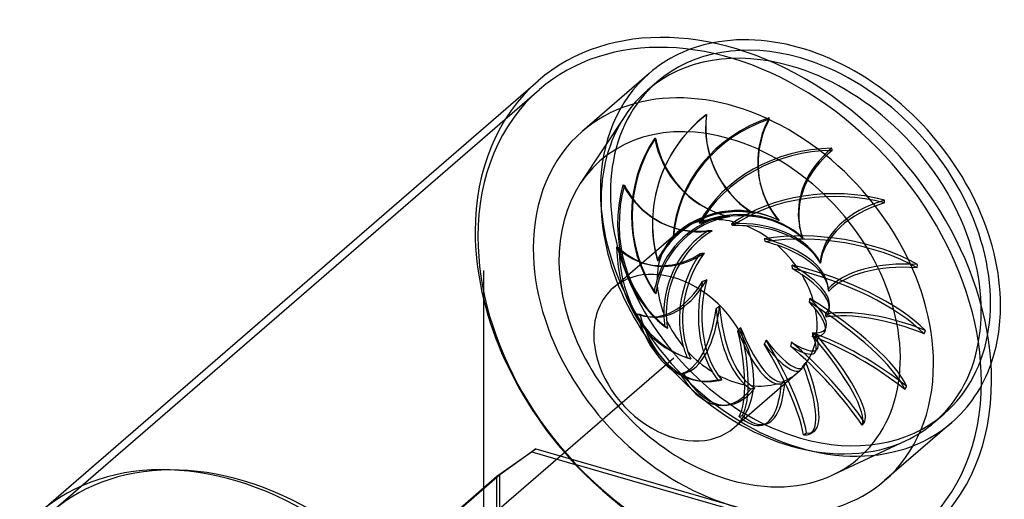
# Model space of a CAD drawing. Header units: millimetres. Extents: x -415 to 143, y -421 to 152.
# Tile 3 of 3: x -385 to 143, y -105 to 152. Entities that reach past the tile are written whole.
import ezdxf

# ---------------------------------------------------------------- set-up
doc = ezdxf.new("R2010")
doc.units = ezdxf.units.MM
doc.layers.add('HIDDEN', color=7, linetype='Continuous')
doc.layers.add('THICK', color=7, linetype='Continuous')

msp = doc.modelspace()

# ---------------------------------------------------------------- linework, layer by layer
at = {"layer": 'HIDDEN'}
for p, q in [((-47.18, 123.18), (-83.18, 92)), ((-48.12, 114.16), (-43.12, 118.49)), ((-368.13, -112.44), (-106.13, 114.46)), ((-16.43, 100.93), (-16.38, 101.17)), ((-60.26, 100.28), (-84.14, 64.02)), ((17.28, 98.59), (17.12, 99.25)), ((-44.23, 88.49), (-43.83, 88.38)), ((51.09, 81.87), (50.89, 82.97)), ((-61.3, 63.41), (-60.49, 63.09)), ((12.53, 63.56), (12.37, 64.23)), ((-43.76, 58.25), (-43.7, 58.48)), ((79.15, 53.66), (79.07, 55.12)), ((7.62, 48.62), (7.44, 48.69)), ((7.8, 48.55), (7.62, 48.62)), ((7.99, 48.47), (7.8, 48.55)), ((8.19, 48.39), (7.99, 48.47)), ((8.39, 48.3), (8.19, 48.39)), ((8.6, 48.21), (8.39, 48.3)), ((-20.24, 42.9), (-20.34, 42.96)), ((-20.14, 42.84), (-20.24, 42.9)), ((-20.04, 42.78), (-20.14, 42.84)), ((-19.94, 42.71), (-20.04, 42.78)), ((-19.84, 42.65), (-19.94, 42.71)), ((-19.74, 42.58), (-19.84, 42.65)), ((-6.33, 46.81), (-5.94, 46.7)), ((-5.51, 46.59), (-5.78, 46.66)), ((-5.25, 46.52), (-5.51, 46.59)), ((-4.98, 46.45), (-5.25, 46.52)), ((-4.7, 46.38), (-4.98, 46.45)), ((-4.41, 46.31), (-4.7, 46.38)), ((-4.12, 46.23), (-4.41, 46.31)), ((-2.92, 42.27), (-3.04, 42.43)), ((21.98, 44.45), (21.88, 44.49)), ((22.08, 44.41), (21.98, 44.45)), ((22.18, 44.36), (22.08, 44.41)), ((22.29, 44.31), (22.18, 44.36)), ((22.4, 44.25), (22.29, 44.31)), ((22.52, 44.18), (22.4, 44.25)), ((-37.31, 41.5), (-36.5, 41.18)), ((-33.28, 36.79), (-32.47, 37.49)), ((-15.14, 38.71), (-15.47, 38.75)), ((-14.81, 38.68), (-15.14, 38.71)), ((-14.48, 38.66), (-14.81, 38.68)), ((-14.14, 38.63), (-14.48, 38.66)), ((-13.8, 38.61), (-14.14, 38.63)), ((-13.45, 38.59), (-13.8, 38.61)), ((-2.79, 42.11), (-2.92, 42.27)), ((-2.67, 41.94), (-2.79, 42.11)), ((-2.55, 41.77), (-2.67, 41.94)), ((-2.43, 41.6), (-2.55, 41.77)), ((-2.31, 41.43), (-2.43, 41.6)), ((33.67, 40.12), (33.46, 41.22)), ((-66.47, 8.05), (-34.16, 36.03)), ((-34.29, 35.9), (-34.32, 35.87)), ((-34.27, 35.93), (-34.29, 35.9)), ((-34.24, 35.96), (-34.27, 35.93)), ((-34.21, 35.98), (-34.24, 35.96)), ((-34.18, 36.01), (-34.21, 35.98)), ((-34.16, 36.03), (-34.18, 36.01)), ((-34.15, 36.04), (-34.16, 36.03)), ((-34.13, 36.05), (-34.15, 36.04)), ((-34.12, 36.06), (-34.13, 36.05)), ((-34.11, 36.07), (-34.12, 36.06)), ((-34.1, 36.08), (-34.11, 36.07)), ((-34.09, 36.09), (-34.1, 36.08)), ((14.68, 34.14), (14.57, 34.4)), ((14.79, 33.88), (14.68, 34.14)), ((14.89, 33.62), (14.79, 33.88)), ((15, 33.36), (14.89, 33.62)), ((15.1, 33.09), (15, 33.36)), ((15.2, 32.83), (15.1, 33.09)), ((35.09, 34.81), (35.07, 34.78)), ((35.11, 34.83), (35.09, 34.81)), ((35.14, 34.84), (35.11, 34.83)), ((35.17, 34.85), (35.14, 34.84)), ((35.2, 34.85), (35.17, 34.85)), ((35.24, 34.84), (35.2, 34.85)), ((-64.69, 30.04), (-63.46, 29.69)), ((-18.87, 26.43), (-19.24, 26.39)), ((-18.5, 26.48), (-18.87, 26.43)), ((-18.13, 26.53), (-18.5, 26.48)), ((-17.77, 26.59), (-18.13, 26.53)), ((-49.91, 21.21), (-48.69, 20.86)), ((-42.87, 23.07), (-42.82, 22.97)), ((-42.82, 22.97), (-42.77, 22.86)), ((-42.77, 22.86), (-42.72, 22.75)), ((-42.72, 22.75), (-42.67, 22.64)), ((-42.67, 22.64), (-42.62, 22.53)), ((-42.62, 22.53), (-42.57, 22.41)), ((-19.6, 26.35), (-19.97, 26.31)), ((-19.24, 26.39), (-19.6, 26.35)), ((44.55, 21.79), (44.57, 21.72)), ((44.57, 21.72), (44.6, 21.64)), ((44.6, 21.64), (44.63, 21.55)), ((44.63, 21.55), (44.66, 21.45)), ((44.66, 21.45), (44.68, 21.35)), ((44.68, 21.35), (44.71, 21.23)), ((-136, 17.32), (-136, 17.32)), ((-136, 17.32), (-136, 17.32)), ((-136, 17.32), (-136, 17.32)), ((-136, 17.32), (-136, 17.32)), ((-136, 17.32), (-136, 17.32)), ((-136, 17.32), (-136, 17.32)), ((-136, 17.32), (-136, 17.32)), ((-136, 17.32), (-136, 17.32)), ((-136, 17.32), (-136, 17.32)), ((-136, 17.32), (-136, 17.32)), ((-136, 17.32), (-136, 17.32)), ((-136, 17.32), (-136, 17.32)), ((-136, 17.32), (-136, 17.32)), ((-136, 17.32), (-136, 17.32)), ((-136, 17.32), (-136, 17.32)), ((-136, 17.32), (-136, 17.32)), ((-136, 17.32), (-136, 17.32)), ((-136, 17.32), (-136, 17.32)), ((-136, 17.32), (-136, 17.32)), ((-136, 17.32), (-136, 17.32)), ((-136, 17.32), (-136, 17.32)), ((-136, 17.32), (-136, 17.32)), ((-136, 17.32), (-136, 17.32)), ((-136, 17.32), (-136, 17.32)), ((-136, 17.32), (-136, 17.32)), ((-136, 17.32), (-136, 17.32)), ((-136, 17.32), (-136, 17.32)), ((-136, 17.32), (-136, 17.32)), ((-136, 17.32), (-136, 17.32)), ((-136, 17.32), (-136, 17.32)), ((-136, 17.32), (-136, 17.32)), ((-136, 17.32), (-136, 17.32)), ((-136, 17.32), (-136, 17.32)), ((-136, 17.32), (-136, 17.32)), ((-136, 17.32), (-136, 17.32)), ((-136, 17.32), (-136, 17.32)), ((-136, 17.32), (-136, 17.32)), ((-136, 17.32), (-136, 17.32)), ((-136, 17.32), (-136, 17.32)), ((-136, 17.32), (-136, 17.32)), ((-136, 17.32), (-136, 17.32)), ((-136, 17.32), (-136, 17.32)), ((-136, 17.32), (-136, 17.32)), ((-136, 17.32), (-136, 17.32)), ((-136, 17.32), (-136, 17.32)), ((-136, 17.32), (-136, 17.32)), ((-136, 17.32), (-136, 17.32)), ((-136, 17.32), (-136, 17.32)), ((-136, 17.32), (-136, 17.32)), ((-136, 17.32), (-136, 17.32)), ((-136, 17.32), (-136, 17.32)), ((-136, 17.32), (-136, 17.32)), ((-136, 17.32), (-136, 17.32)), ((-136, 17.32), (-136, 17.32)), ((-136, 17.32), (-136, 17.32)), ((-136, 17.32), (-136, 17.32)), ((-136, 17.32), (-136, 17.32)), ((-136, 17.32), (-136, 17.32)), ((-136, 17.32), (-136, 17.32)), ((-136, 17.32), (-136, 17.32)), ((-136, 17.32), (-136, 17.32)), ((-136, 17.32), (-136, 17.32)), ((-136, 17.32), (-136, 17.32)), ((-136, 17.32), (-136, 17.32)), ((-136, 17.32), (-136, 17.32)), ((-136, 17.32), (-136, 17.32)), ((-136, 17.32), (-136, 17.32)), ((-136, 17.32), (-136, 17.32)), ((-136, 17.32), (-136, 17.32)), ((-136, 17.32), (-136, 17.32)), ((-136, 17.32), (-136, 17.32)), ((-136, 17.32), (-136, 17.32)), ((-136, 17.32), (-136, 17.32)), ((-136, 17.32), (-136, 17.32)), ((-136, 17.32), (-136, 17.32)), ((-136, 17.32), (-136, 17.32)), ((-136, -117.78), (-136, 17.32)), ((-136, -117.78), (-136, 17.32)), ((29.52, 19.91), (29.46, 20.24)), ((29.57, 19.58), (29.52, 19.91)), ((29.62, 19.26), (29.57, 19.58)), ((29.66, 18.93), (29.62, 19.26)), ((29.71, 18.6), (29.66, 18.93)), ((29.75, 18.27), (29.71, 18.6)), ((96.6, 18.84), (96.81, 20.54)), ((-18.12, 11.63), (-18.49, 11.51)), ((-17.76, 11.76), (-18.12, 11.63)), ((-17.4, 11.89), (-17.76, 11.76)), ((-17.04, 12.03), (-17.4, 11.89)), ((-16.68, 12.18), (-17.04, 12.03)), ((-16.32, 12.33), (-16.68, 12.18)), ((-44.57, 5.78), (-44.42, 5.64)), ((-44.42, 5.64), (-44.27, 5.49)), ((-44.27, 5.49), (-44.12, 5.35)), ((-44.12, 5.35), (-43.97, 5.2)), ((48.7, 9.41), (48.54, 10.18)), ((48.84, 8.64), (48.7, 9.41)), ((48.92, 8.21), (48.84, 8.64)), ((48.84, 7.31), (48.9, 7.14)), ((48.9, 7.14), (48.95, 6.97)), ((48.94, 8.06), (48.92, 8.21)), ((48.96, 7.92), (48.94, 8.06)), ((48.95, 6.97), (49, 6.79)), ((48.99, 7.77), (48.96, 7.92)), ((49, 6.79), (49.05, 6.6)), ((49.05, 6.6), (49.1, 6.4)), ((49.1, 6.4), (49.15, 6.2)), ((-43.97, 5.2), (-43.82, 5.05)), ((-43.82, 5.05), (-43.66, 4.9)), ((38.83, 0.27), (38.87, 0.62)), ((38.87, 0.62), (38.91, 0.98)), ((38.91, 0.98), (38.95, 1.33)), ((38.95, 1.33), (38.99, 1.69)), ((38.99, 1.69), (39.03, 2.04)), ((39.03, 2.04), (39.06, 2.4)), ((-10.96, -2.88), (-11.29, -3.09)), ((-10.64, -2.67), (-10.96, -2.88)), ((-10.31, -2.45), (-10.64, -2.67)), ((-9.99, -2.22), (-10.31, -2.45)), ((-9.68, -1.98), (-9.99, -2.22)), ((-9.37, -1.74), (-9.68, -1.98)), ((-53.81, -5.86), (-52.25, -6.06)), ((-48.23, -7.38), (-46.66, -7.58)), ((47.37, -6.11), (47.42, -6.37)), ((47.42, -6.37), (47.47, -6.62)), ((47.47, -6.62), (47.51, -6.89)), ((47.51, -6.89), (47.55, -7.16)), ((47.55, -7.16), (47.58, -7.44)), ((47.58, -7.44), (47.6, -7.72)), ((-38.89, -12.79), (-38.64, -12.93)), ((-38.64, -12.93), (-38.4, -13.07)), ((-38.4, -13.07), (-38.15, -13.21)), ((-38.15, -13.21), (-37.91, -13.35)), ((-37.91, -13.35), (-37.66, -13.49)), ((-37.66, -13.49), (-37.41, -13.63)), ((0.64, -14.69), (0.37, -14.98)), ((0.91, -14.4), (0.64, -14.69)), ((1.16, -14.11), (0.91, -14.4)), ((1.41, -13.8), (1.16, -14.11)), ((1.65, -13.5), (1.41, -13.8)), ((1.89, -13.19), (1.65, -13.5)), ((100.42, -16.57), (101.02, -14.81)), ((15.04, -21.07), (14.87, -21.42)), ((15.2, -20.73), (15.04, -21.07)), ((15.36, -20.38), (15.2, -20.73)), ((15.5, -20.02), (15.36, -20.38)), ((29.13, -21.07), (29.07, -21.43)), ((40.37, -17.79), (40.35, -18.12)), ((40.39, -17.45), (40.37, -17.79)), ((40.41, -17.12), (40.39, -17.45)), ((40.4, -16.15), (40.41, -16.47)), ((40.41, -16.47), (40.41, -16.8)), ((40.41, -16.8), (40.41, -17.12)), ((40.87, -18.07), (41.01, -17.73)), ((41.01, -17.73), (41.15, -17.39)), ((41.15, -17.39), (41.29, -17.05)), ((41.29, -17.05), (41.43, -16.71)), ((41.43, -16.71), (41.56, -16.37)), ((41.56, -16.37), (41.7, -16.03)), ((14.69, -21.76), (14.5, -22.1)), ((14.87, -21.42), (14.69, -21.76)), ((28.74, -22.85), (28.64, -23.21)), ((28.83, -22.49), (28.74, -22.85)), ((28.92, -22.14), (28.83, -22.49)), ((29, -21.78), (28.92, -22.14)), ((29.07, -21.43), (29, -21.78)), ((-136, -117.78), (-34, -29.45)), ((-136, -117.78), (-34, -29.45)), ((-26.81, -29.44), (-26.55, -29.51)), ((-26.55, -29.51), (-26.3, -29.59)), ((-26.3, -29.59), (-26.04, -29.66)), ((-26.04, -29.66), (-25.79, -29.73)), ((-25.79, -29.73), (-25.53, -29.81)), ((-25.53, -29.81), (-25.27, -29.88)), ((-25.27, -29.88), (-25.21, -29.9)), ((-25.27, -29.88), (-25.03, -29.95)), ((-25.21, -29.9), (-25.15, -29.92)), ((-25.15, -29.92), (-25.08, -29.94)), ((-25.08, -29.94), (-25.02, -29.95)), ((-25.02, -29.95), (-24.96, -29.97)), ((-24.96, -29.97), (-24.89, -29.99)), ((35.51, -33.56), (35.75, -33.28)), ((35.75, -33.28), (35.98, -33)), ((35.98, -33), (36.22, -32.71)), ((36.22, -32.71), (36.46, -32.43)), ((36.46, -32.43), (36.69, -32.15)), ((36.69, -32.15), (36.92, -31.86)), ((-30.55, -38.08), (-28.77, -37.97)), ((-20.73, -41.84), (-19.17, -42.04)), ((-10.42, -41.28), (-10.07, -41.29)), ((-10.07, -41.29), (-9.71, -41.3)), ((-9.71, -41.3), (-9.35, -41.31)), ((-9.35, -41.31), (-8.99, -41.32)), ((-8.99, -41.32), (-8.63, -41.33)), ((-8.63, -41.33), (-8.28, -41.34)), ((-1.53, -66.94), (32.47, -37.49)), ((7.44, -46.26), (7.79, -46.17)), ((7.79, -46.17), (8.15, -46.08)), ((8.15, -46.08), (8.5, -45.99)), ((8.5, -45.99), (8.86, -45.9)), ((8.86, -45.9), (9.21, -45.81)), ((9.21, -45.81), (9.57, -45.71)), ((23.69, -43.53), (24, -43.34)), ((24, -43.34), (24.31, -43.15)), ((24.31, -43.15), (24.62, -42.95)), ((24.62, -42.95), (24.94, -42.76)), ((24.94, -42.76), (25.25, -42.56)), ((25.25, -42.56), (25.56, -42.36)), ((89.97, -46.45), (90.99, -44.81)), ((-7.23, -55.02), (-5.45, -54.92)), ((1.07, -61.05), (2.89, -60.53)), ((106.12, -63.93), (111.12, -59.6)), ((13.46, -65.61), (15.28, -65.09)), ((67.03, -65.63), (68.44, -64.28)), ((115.18, -64.29), (79.18, -95.47)), ((35.59, -70.79), (37.28, -69.84)), ((39.13, -70.29), (40.82, -69.34)), ((51.34, -92.42), (90.64, -73.97)), ((-128.86, -93.12), (-108.08, -78.33)), ((-108.08, -78.33), (-110.08, -80.07)), ((-108.08, -78.33), (88.44, -135.07)), ((-110.08, -80.07), (-127.4, -92.39)), ((-110.08, -80.07), (-86.87, -86.77)), ((82.87, -135.77), (-86.87, -86.77)), ((-385, -314.94), (-128.86, -93.12)), ((-127.4, -92.39), (-384.76, -315.27)), ((-128.86, -110.89), (-128.86, -93.12)), ((-127.4, -110.16), (-127.4, -92.39))]:
    msp.add_line(p, q, dxfattribs=at)
for centre, major_axis, ratio, start_param, end_param in [((-4, -3.46), (102.13, -117.92), 0.75, 0.713724, 3.141593), ((34, 29.44), (81.18, -93.74), 0.75, 2.737478, 3.141593), ((34, 29.44), (-77.12, 89.05), 0.75, -0.857072, 0), ((29, 25.11), (-77.12, 89.05), 0.75, -0.857072, 0), ((29, 25.11), (-77.12, 89.05), 0.75, -3.141592, -0.857072), ((34, 29.44), (-77.12, 89.05), 0.75, -3.141592, -0.857072), ((34, 29.44), (81.18, -93.74), 0.75, -3.141592, -2.427868), ((-2, -1.73), (104.74, -120.95), 0.75, -3.141592, -2.427868), ((-2, -1.73), (-81.18, 93.74), 0.75, -2.427868, 0), ((34, 29.44), (-77.12, 89.05), 0.75, 0, 2.284521), ((-4, -3.46), (102.13, -117.92), 0.75, -3.141592, -2.427868), ((29, 25.11), (-77.12, 89.05), 0.75, 0, 0.208323), ((28.9, 42.22), (-72.65, 16.02), 0.992559, -0.699882, 0.000001), ((28.95, 42.46), (72.65, -16.02), 0.992559, 2.441711, 3.141596), ((37.7, 93.94), (-53.28, 11.75), 0.992559, 0.084853, 1.223591), ((37.64, 93.71), (53.28, -11.75), 0.992559, -3.05674, -1.942271), ((-4, -3.46), (69.24, -79.95), 0.75, 2.284521, 3.349915), ((29, 25.11), (-77.12, 89.05), 0.75, 0.208323, 2.284521), ((39.67, 33.04), (72.36, 17.31), 0.939642, 1.658565, 2.851898), ((39.83, 32.38), (-72.36, -17.31), 0.939642, -1.483027, -0.302247), ((65.44, 76.92), (-53.06, -12.7), 0.939642, -0.698293, -0.000006), ((65.6, 76.26), (53.06, 12.7), 0.939642, 2.4433, 3.141594), ((-2, -1.73), (-81.18, 93.74), 0.75, 0, 0.713724), ((16.19, 47.56), (19.94, 71.68), 0.978769, 1.25321, 2.43399), ((16.58, 47.45), (-19.94, -71.68), 0.978769, -1.888383, -0.69505), ((8.29, 99.38), (-14.63, -52.56), 0.978769, -1.103648, -0.000005), ((8.69, 99.27), (14.63, 52.56), 0.978769, 2.037944, 3.141592), ((-4, -3.46), (69.24, -79.95), 0.75, -0.208313, 2.284521), ((46.89, 20.82), (73.16, 13.54), 0.829167, 1.364486, 2.557819), ((47.1, 19.72), (-73.16, -13.54), 0.829167, -1.777107, -0.596326), ((87.11, 51.15), (-53.65, -9.93), 0.829167, -0.992372, -0.000003), ((87.32, 50.05), (53.65, 9.93), 0.829167, 2.149221, 3.141598), ((-4, -3.46), (69.24, -79.95), 0.75, -2.93327, -0.857072), ((3.9, 47.46), (27.18, 69.26), 0.900655, 1.6916, 2.87238), ((-17.38, 92.29), (-19.93, -50.79), 0.900655, -0.665258, -0.000001), ((65.44, 76.92), (-53.06, -12.7), 0.939642, -0.000006, 0.440446), ((65.6, 76.26), (53.06, 12.7), 0.939642, -3.141591, -2.725416), ((34, 29.44), (81.18, -93.74), 0.75, -2.427868, 0), ((4.71, 47.14), (-27.18, -69.26), 0.900655, -1.449993, -0.25666), ((-16.57, 91.97), (19.93, 50.79), 0.900655, 2.476335, 3.141597), ((28.95, 42.46), (72.65, -16.02), 0.992559, -3.141589, -2.648142), ((28.9, 42.22), (-72.65, 16.02), 0.992559, 0.000001, 0.480899), ((49.37, 7.91), (74.31, 3.69), 0.680236, 1.126001, 2.319333), ((49.44, 6.44), (-74.31, -3.69), 0.680236, -2.015592, -0.834812), ((-1.09, 4.58), (46.35, 11.09), 0.939642, 0.829297, 2.029958), ((98.98, 21.08), (-54.49, -2.7), 0.680236, -1.230857, -0.092119), ((99.05, 19.61), (54.49, 2.7), 0.680236, 1.910735, 3.025204), ((0.36, 1.64), (46.54, -10.26), 0.992559, 1.612443, 2.813104), ((0.31, 1.4), (-47.06, 10.38), 0.992559, -1.503848, -0.39462), ((-0.94, 3.91), (-46.86, -11.21), 0.939642, -2.286994, -1.177766), ((-1.4, 7.56), (46.86, 8.67), 0.829167, 0.535218, 1.735879), ((-1.2, 6.46), (-47.38, -8.77), 0.829167, -2.581073, -1.471845), ((2.32, -0.65), (12.92, 46.42), 0.978769, 0.449243, 1.558471), ((2.72, -0.76), (-12.77, -45.91), 0.978769, -2.717651, -1.51699), ((0, 0), (-32.47, 37.49), 0.75, -0.470524, -0.127964), ((8.5, 7.36), (60.86, 3.41), 0.678622, 1.950246, 2.026028), ((7.26, 6.29), (60.86, 3.41), 0.678622, 1.873927, 1.992153), ((0, 0), (-32.47, 37.49), 0.75, -0.889403, -0.546843), ((8.29, 99.38), (-14.63, -52.56), 0.978769, -0.000005, 0.010821), ((8.69, 99.27), (14.63, 52.56), 0.978769, 3.141592, 3.176683), ((8.5, 7.36), (59.13, -6.46), 0.584695, 1.754934, 1.830716), ((-0.5, 10.07), (47.6, 2.36), 0.680236, 0.296733, 1.497393), ((-2, -1.73), (104.74, -120.95), 0.75, -2.427868, -1.516243), ((4.75, -1.87), (17.6, 44.86), 0.900655, 0.887634, 1.996862), ((5.56, -2.18), (-17.41, -44.36), 0.900655, -2.279261, -1.0786), ((0, 0), (-32.47, 37.49), 0.75, -0.000005, 0.290915), ((-17.38, 92.29), (-19.93, -50.79), 0.900655, -0.000001, 0.449211), ((-16.57, 91.97), (19.93, 50.79), 0.900655, -3.141588, -2.668112), ((7.26, 6.29), (59.02, 16.58), 0.760373, 1.997106, 2.115332), ((8.5, 7.36), (59.02, 16.58), 0.760373, 2.073425, 2.125065), ((0, 0), (-32.47, 37.49), 0.75, -0.051645, -0.000005), ((7.26, 6.29), (59.13, -6.46), 0.584695, 1.678615, 1.796841), ((-0.43, 8.6), (-48.13, -2.39), 0.680236, -2.819559, -1.710331), ((0, 0), (-32.47, 37.49), 0.75, -1.308282, -0.965722), ((46.66, -3.46), (73.83, -9.16), 0.518601, 0.890383, 2.083716), ((46.45, -5.16), (-73.83, 9.16), 0.518601, -2.25121, -1.070429), ((87.11, 51.15), (-53.65, -9.93), 0.829167, -0.000003, 0.146366), ((87.32, 50.05), (53.65, 9.93), 0.829167, -3.141587, -3.019496), ((-4, -3.46), (102.13, -117.92), 0.75, -2.427868, 0), ((8.5, 7.36), (59.02, 16.58), 0.760373, 2.125065, 2.149208), ((8.5, 7.36), (55.04, -14.63), 0.486262, 1.513967, 1.589749), ((7.26, 6.29), (55.04, -14.63), 0.486262, 1.437648, 1.555874), ((1.45, 11.67), (47.29, -5.87), 0.518601, 0.179427, 1.261776), ((-2, -1.73), (-81.18, 93.74), 0.75, 0.713724, 3.141593), ((-5.84, 41.94), (20.41, 71.55), 0.771725, 1.950739, 3.131519), ((-34.94, 73.67), (-14.97, -52.47), 0.771725, -0.406119, -0.000005), ((-33.72, 73.32), (14.97, 52.47), 0.771725, 2.735474, 3.141588), ((-4.62, 41.59), (-20.41, -71.55), 0.771725, -1.190854, -0.000002), ((-33.72, 73.32), (14.97, 52.47), 0.771725, 3.141588, 3.874212), ((7.26, 6.29), (50.43, 34.42), 0.809494, 2.003204, 2.12143), ((8.41, -2.4), (-13.07, -45.83), 0.771725, -2.020122, -0.819461), ((1.24, 9.97), (-47.82, 5.93), 0.518601, -2.990494, -1.945948), ((0, 0), (-32.47, 37.49), 0.75, -1.727161, -1.384601), ((-34.94, 73.67), (-14.97, -52.47), 0.771725, -0.000005, 0.70835), ((0, 0), (-32.47, 37.49), 0.75, 0.367234, 0.709794), ((8.5, 7.36), (50.43, 34.42), 0.809494, 2.079523, 2.155306), ((7.19, -2.05), (13.22, 46.34), 0.771725, 1.146773, 2.256001), ((98.98, -8.09), (-54.14, 6.72), 0.518601, -1.466475, -0.327737), ((-34, -29.44), (-32.47, 37.49), 0.75, -2.427868, -0.000014), ((8.5, 7.36), (49.17, -21.96), 0.390218, 1.234133, 1.309916), ((39.25, -11.33), (70.44, -23.94), 0.37221, 0.641588, 1.834921), ((38.66, -13.08), (-70.44, 23.94), 0.37221, -2.500005, -1.319224), ((7.26, 6.29), (49.17, -21.96), 0.390218, 1.157815, 1.276041), ((4.11, 12.09), (45.12, -15.34), 0.37221, 0.143348, 1.012981), ((98.77, -9.79), (54.14, -6.72), 0.518601, 1.675118, 2.789587), ((-41.35, 46.74), (-6.88, -54.12), 0.614271, 0.000001, 0.942571), ((-39.78, 46.54), (6.88, 54.12), 0.614271, -3.14159, -2.174752), ((7.26, 6.29), (34.28, 50.65), 0.795605, 1.959353, 2.073649), ((7.26, 6.29), (34.28, 50.65), 0.795605, 1.955423, 1.959353), ((9.2, -1.17), (6.08, 47.8), 0.614271, 1.380994, 2.490222), ((10.77, -1.37), (-6.01, -47.27), 0.614271, -1.7859, -0.58524), ((3.51, 10.33), (-45.62, 15.51), 0.37221, -2.966274, -2.194743), ((0, 0), (-32.47, 37.49), 0.75, -2.14604, -1.80348), ((-34, -29.44), (-32.47, 37.49), 0.75, -0.000014, 0.713724), ((8.5, 7.36), (34.28, 50.65), 0.795605, 2.031742, 2.107525), ((0, 0), (-32.47, 37.49), 0.75, 0.786113, 1.128673), ((1.45, 11.67), (47.29, -5.87), 0.518601, 0.061115, 0.179427), ((1.24, 9.97), (-47.82, 5.93), 0.518601, -3.055176, -2.990494), ((27.39, -15.95), (-63.12, 39.39), 0.266375, -2.766522, -1.585742), ((7.26, 6.29), (-42.03, 29), 0.310603, -2.302525, -2.184299), ((8.5, 7.36), (-42.03, 29), 0.310603, -2.226206, -2.150423), ((28.41, -14.32), (63.12, -39.39), 0.266375, 0.37507, 1.568403), ((7.02, 11.25), (40.43, -25.23), 0.266375, 0.390685, 0.746463), ((-35.49, 16.16), (3.26, -54.46), 0.455519, 0.067951, 1.18242), ((-33.71, 16.26), (-3.26, 54.46), 0.455519, -3.073642, -1.934903), ((10.44, 0.63), (-2.88, 48.1), 0.455519, 1.620842, 2.73007), ((12.22, 0.73), (2.85, -47.57), 0.455519, -1.546052, -0.345391), ((0, 0), (-32.47, 37.49), 0.75, -2.427868, -2.222359), ((6, 9.61), (-40.88, 25.51), 0.266375, -2.718936, -2.461261), ((4.11, 12.09), (45.12, -15.34), 0.37221, -0.18768, 0.143348), ((87.12, -31.31), (-51.66, 17.56), 0.37221, -1.71527, -0.576532), ((3.51, 10.33), (-45.62, 15.51), 0.37221, 2.979214, 3.316912), ((-11.35, 31.96), (9.38, 73.81), 0.614271, 2.18496, 3.14159), ((-41.35, 46.74), (-6.88, -54.12), 0.614271, -0.171897, 0.000001), ((-39.78, 46.54), (6.88, 54.12), 0.614271, 2.969695, 3.141595), ((-9.79, 31.76), (-9.38, -73.81), 0.614271, -0.956632, -0.000006), ((7.26, 6.29), (19.18, 58.2), 0.729355, 2.012977, 2.131203), ((8.5, 7.36), (19.18, 58.2), 0.729355, 2.089296, 2.165079), ((0, 0), (-32.47, 37.49), 0.75, 1.204992, 1.547552), ((6, 9.61), (-40.88, 25.51), 0.266375, 2.712696, 3.564249), ((7.02, 11.25), (40.43, -25.23), 0.266375, -0.454198, 0.390685), ((86.52, -33.07), (51.66, -17.56), 0.37221, 1.426323, 2.540791), ((10.7, 3.03), (-13.1, 46.37), 0.322918, 1.876821, 2.986049), ((-18.39, -12.8), (14.84, -52.5), 0.322918, 0.32393, 1.438398), ((12.53, 3.54), (12.96, -45.86), 0.322918, -1.290073, -0.089413), ((-16.57, -12.28), (-14.84, 52.5), 0.322918, -2.817663, -1.678925), ((0, 0), (-32.47, 37.49), 0.75, -2.564919, -2.427868), ((-34, -29.44), (-32.47, 37.49), 0.75, 0.713724, 3.141578), ((11.63, 6.57), (23.44, -41.49), 0.239397, -1.017051, 0.18361), ((8.69, -34.16), (-26.84, 47.5), 0.239397, -2.544641, -1.405903), ((9.68, 9.29), (33.01, -34.37), 0.219396, -0.734306, 0.466354), ((37.7, -45.58), (-37.79, 39.35), 0.219396, -2.261896, -1.123158), ((64.42, -46.21), (46.28, -28.89), 0.266375, 1.159805, 2.274274), ((65.44, -44.57), (-46.28, 28.89), 0.266375, -1.981788, -0.843049), ((7.26, 6.29), (-34.13, 36.05), 0.270698, -2.653213, -2.534987), ((14.62, -13.28), (-51.53, 53.66), 0.219396, -3.046631, -1.865851), ((8.5, 7.36), (-34.13, 36.05), 0.270698, -2.576895, -2.501112), ((16.02, -11.93), (51.53, -53.66), 0.219396, 0.094962, 1.288294), ((7.26, 6.29), (-7.75, -60), 0.641224, -0.970978, -0.852752), ((8.5, 7.36), (-7.75, -60), 0.641224, -0.894659, -0.818876), ((0, 0), (-32.47, 37.49), 0.75, 1.623871, 1.966431), ((9.94, 5.61), (-23.7, 41.96), 0.239397, 2.149843, 3.259071), ((7, -35.11), (26.84, -47.5), 0.239397, 0.596952, 1.711421), ((8.27, 7.94), (-33.38, 34.76), 0.219396, 2.432588, 3.541816), ((36.29, -46.93), (37.79, -39.35), 0.219396, 0.879696, 1.994165), ((0, 0), (-32.47, 37.49), 0.75, -2.983798, -2.641238), ((-34, -29.44), (0.000655, -0.000756), 0.75, -2.427868, 0.713724), ((-34, -29.44), (0.000655, -0.000756), 0.75, 0.713724, 3.855317), ((-4.62, 41.59), (-20.41, -71.55), 0.771725, -0.000002, 0.002479), ((7.26, 6.29), (1.6, -58.53), 0.54479, -0.755292, -0.637066), ((0, 0), (-32.47, 37.49), 0.75, -3.141588, -3.060117), ((7.26, 6.29), (25.99, -43.03), 0.288117, 0.13098, 0.249206), ((2.53, -5.52), (-36.6, 64.78), 0.239397, 3.141591, 4.13459), ((8.5, 7.36), (25.99, -43.03), 0.288117, 0.207299, 0.283082), ((4.22, -4.56), (36.6, -64.78), 0.239397, -0.000001, 1.00555), ((-2, -1.73), (-81.18, 93.74), 0.75, -3.141592, -2.427868), ((34, 29.44), (81.18, -93.74), 0.75, 0, 0.404115), ((-11.68, 19.24), (-4.45, 74.27), 0.455519, 2.424809, 3.141587), ((-9.9, 19.35), (4.45, -74.27), 0.455519, -0.716784, -0.000004), ((-11.35, 31.96), (9.38, 73.81), 0.614271, 3.14159, 3.365741), ((-9.79, 31.76), (-9.38, -73.81), 0.614271, -0.000006, 0.236701), ((8.5, 7.36), (1.6, -58.53), 0.54479, -0.678973, -0.60319), ((0, 0), (-32.47, 37.49), 0.75, 2.04275, 2.38531), ((-34, -29.44), (-32.47, 37.49), 0.75, 3.141578, 3.855317), ((0, 0), (-32.47, 37.49), 0.75, 2.880508, 3.141597), ((-11.68, 19.24), (-4.45, 74.27), 0.455519, 3.141587, 3.605589), ((-9.9, 19.35), (4.45, -74.27), 0.455519, -0.000004, 0.476549), ((7.26, 6.29), (9.96, -54.82), 0.446244, -0.498311, -0.380085), ((0, 0), (-32.47, 37.49), 0.75, 2.461629, 2.804189), ((8.5, 7.36), (9.96, -54.82), 0.446244, -0.421992, -0.34621), ((-6.77, 5.99), (-20.23, 71.6), 0.322918, -3.141586, -2.421617), ((-4.95, 6.5), (20.23, -71.6), 0.322918, 0.000007, 0.732528), ((7.26, 6.29), (17.96, -49.46), 0.354602, -0.202577, -0.084351), ((8.5, 7.36), (17.96, -49.46), 0.354602, -0.126258, -0.050475), ((-4, -3.46), (102.13, -117.92), 0.75, 0, 0.713724), ((-6.77, 5.99), (-20.23, 71.6), 0.322918, 2.680788, 3.141599), ((-4.95, 6.5), (20.23, -71.6), 0.322918, -0.460805, 0.000007), ((34, 29.44), (-77.12, 89.05), 0.75, 2.284521, 3.141593), ((29, 25.11), (-77.12, 89.05), 0.75, 2.93328, 3.141593), ((29, 25.11), (-77.12, 89.05), 0.75, 2.284521, 2.93328), ((2.53, -5.52), (-36.6, 64.78), 0.239397, 2.95381, 3.141591), ((4.22, -4.56), (36.6, -64.78), 0.239397, -0.187783, -0.000001), ((-266, -230.36), (-102.13, 117.92), 0.75, -2.427868, 0), ((-2, -1.73), (104.74, -120.95), 0.75, -1.516243, -0.197901), ((-4, -3.46), (69.24, -79.95), 0.75, -0.857072, -0.208313)]:
    msp.add_ellipse(centre, major_axis=major_axis, ratio=ratio, start_param=start_param, end_param=end_param, dxfattribs=at)
at = {"layer": 'THICK'}
msp.add_line((-374.74, -112.88), (-106.74, 119.22), dxfattribs=at)
for centre, major_axis, start_param, end_param in [((-2, -1.73), (104.74, -120.95), 0.713724, 3.141593), ((34, 29.44), (81.18, -93.74), 0.713724, 2.737478), ((34, 29.44), (81.18, -93.74), 0.404115, 0.713724), ((-2, -1.73), (104.74, -120.95), 0, 0.713724), ((-270, -233.83), (-104.74, 120.95), -2.427868, 0)]:
    msp.add_ellipse(centre, major_axis=major_axis, ratio=0.75, start_param=start_param, end_param=end_param, dxfattribs=at)

doc.saveas('drawing.dxf')
